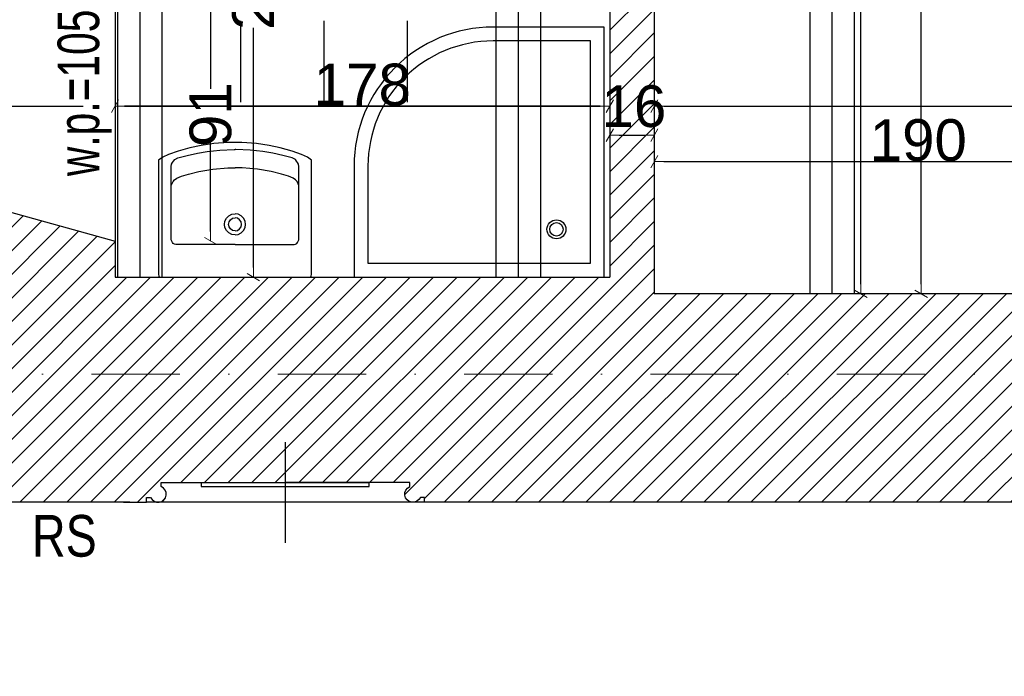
# Model space of a CAD drawing. Header units: millimetres. Extents: x 75999 to 132160, y -108895 to -89040.
# Tile 11 of 61: x 87981 to 91523, y -106110 to -103746. Entities that reach past the tile are written whole.
import ezdxf

# ---------------------------------------------------------------- set-up
doc = ezdxf.new("R2010")
doc.units = ezdxf.units.MM
doc.header["$MEASUREMENT"] = 0
doc.linetypes.add('Dot & Dashed', pattern=[670.277762, 317.5, -176.388889, 0, -176.388874])
for name, color, linetype in [('belki nad', 7, 'Continuous'), ('DIM MALY', 7, 'Continuous'), ('Drawing & Figure', 7, 'Continuous'), ('meble', 7, 'Continuous'), ('Nowe_00 ZMIANY', 7, 'Continuous'), ('Nowe_A-OKNA-OPIS', 7, 'Continuous'), ('OKNO_DETAL', 7, 'Continuous'), ('opisy inne', 7, 'Continuous'), ('OSIE', 7, 'Continuous'), ('PARAPET', 7, 'Continuous'), ('POSADZKI', 7, 'Continuous'), ('Structural - Bearing', 7, 'Continuous'), ('Structural - Grid', 7, 'Continuous'), ('WIDOK', 7, 'Continuous')]:
    doc.layers.add(name, color=color, linetype=linetype)
doc.styles.add('STYL_AUTOMATYCZNY_2', font='arial.ttf')
doc.styles.add('STYL_AUTOMATYCZNY_4', font='arial.ttf', dxfattribs={"width": 0.8})
doc.styles.add('STYL_AUTOMATYCZNY_5', font='arial.ttf', dxfattribs={"width": 0.7})
doc.dimstyles.new('STYL_AUTOMATYCZNY__3', dxfattribs={"dimtxt": 150, "dimasz": 34.231941, "dimexe": 0.18, "dimexo": 0.0625, "dimgap": 0, "dimtad": 1, "dimtih": 1, "dimtoh": 1, "dimdec": 0, "dimlfac": 0.1, "dimzin": 0, "dimdsep": 46, "dimtxsty": 'STYL_AUTOMATYCZNY_2', "dimblk": 'ARROWHEAD_2', "dimblk1": 'ARROWHEAD_2', "dimblk2": 'ARROWHEAD_2', "dimcen": 0.09, "dimse1": 1, "dimse2": 1, "dimclrd": 5, "dimclre": 5, "dimclrt": 1, "dimadec": 0, "dimazin": 0, "dimtfac": 1, "dimtdec": 4, "dimtmove": 0, "dimatfit": 3, "dimfxl": 0, "dimtolj": 1, "dimtzin": 0, "dimarcsym": 0})
doc.dimstyles.new('STYL_AUTOMATYCZNY__4', dxfattribs={"dimtxt": 150, "dimasz": 34.231941, "dimexe": 0.18, "dimexo": 0.0625, "dimgap": 0, "dimtad": 1, "dimdec": 0, "dimlfac": 0.1, "dimzin": 0, "dimdsep": 46, "dimtxsty": 'STYL_AUTOMATYCZNY_2', "dimblk": 'ARROWHEAD_2', "dimblk1": 'ARROWHEAD_2', "dimblk2": 'ARROWHEAD_2', "dimcen": 0.09, "dimse1": 1, "dimse2": 1, "dimclrd": 5, "dimclre": 5, "dimclrt": 1, "dimadec": 0, "dimazin": 0, "dimtfac": 1, "dimtdec": 4, "dimtmove": 0, "dimatfit": 3, "dimfxl": 0, "dimtolj": 1, "dimtzin": 0, "dimarcsym": 0})
doc.dimstyles.new('STYL_AUTOMATYCZNY__6', dxfattribs={"dimtxt": 150, "dimasz": 34.231941, "dimexe": 0.18, "dimexo": 0.0625, "dimgap": 0, "dimtad": 1, "dimtih": 1, "dimtoh": 1, "dimdec": 0, "dimlfac": 0.1, "dimzin": 0, "dimdsep": 46, "dimtxsty": 'STYL_AUTOMATYCZNY_2', "dimblk": 'ARROWHEAD_2', "dimblk1": 'ARROWHEAD_2', "dimblk2": 'ARROWHEAD_2', "dimcen": 0.09, "dimse1": 1, "dimse2": 1, "dimclrd": 5, "dimclre": 5, "dimclrt": 1, "dimadec": 0, "dimazin": 0, "dimtfac": 1, "dimtdec": 4, "dimtmove": 2, "dimatfit": 3, "dimfxl": 0, "dimtolj": 1, "dimtzin": 0, "dimarcsym": 0})
doc.dimstyles.new('STYL_AUTOMATYCZNY__7', dxfattribs={"dimtxt": 0.18, "dimasz": 91.2, "dimexe": 0.18, "dimexo": 0.0625, "dimgap": 0, "dimtad": 0, "dimtih": 1, "dimtoh": 1, "dimdec": 4, "dimzin": 0, "dimdsep": 46, "dimcen": 0.09, "dimadec": 0, "dimazin": 0, "dimtfac": 1, "dimtdec": 4, "dimtmove": 0, "dimatfit": 3, "dimldrblk": 'ARROWHEAD_11', "dimfxl": 0, "dimtolj": 1, "dimtzin": 0, "dimarcsym": 0})
pattern_1 = [(45, (0, 0), (-42.426407, 42.426407), [])]

# ---------------------------------------------------------------- blocks, each defined once
blk = doc.blocks.new('ARROWHEAD_2')
at = {"color": 0, "linetype": 'Continuous', "lineweight": 0}
for p, q in [((0, 0), (-1, 0)), ((-0.38, -0.66), (0.38, 0.66))]:
    blk.add_line(p, q, dxfattribs=at)
blk = doc.blocks.new('*D165')
at = {"layer": 'Defpoints', "color": 0}
for p in [(90526.9, -102202.9), (91007.1, -102202.9), (90749.8, -104732.9)]:
    blk.add_point(p, dxfattribs=at)
at = {"layer": 'DIM MALY', "color": 5, "lineweight": -2}
for p, q in [((91007.1, -102237.1), (91007.1, -103301.2)), ((91007.1, -104698.6), (91007.1, -103635.2))]:
    blk.add_line(p, q, dxfattribs=at)
at = {"layer": 'DIM MALY', "color": 5, "lineweight": -2, "xscale": 34.23194115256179, "yscale": 34.23194115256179, "zscale": 34.23194115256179}
for p, rotation in [((91007.1, -102202.9), 90), ((91007.1, -104732.9), 270)]:
    blk.add_blockref('ARROWHEAD_2', p, dxfattribs=dict(at, rotation=rotation))
at = {"layer": 'DIM MALY', "color": 1, "insert": (91007.1, -103468.2), "char_height": 150, "attachment_point": 5, "rotation": 90, "style": 'STYL_AUTOMATYCZNY_2'}
blk.add_mtext('\\A1;253', dxfattribs=at)
blk = doc.blocks.new('*D195')
at = {"layer": 'Defpoints', "color": 0}
for p in [(88324.3, -104057.2), (88324.3, -104420.1), (90104.3, -104420.1)]:
    blk.add_point(p, dxfattribs=at)
at = {"layer": 'DIM MALY', "color": 5, "lineweight": -2}
blk.add_line((90070, -104057.2), (88358.5, -104057.2), dxfattribs=at)
at = {"layer": 'DIM MALY', "color": 5, "lineweight": -2, "xscale": 34.23194115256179, "yscale": 34.23194115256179, "zscale": 34.23194115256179, "rotation": 180}
blk.add_blockref('ARROWHEAD_2', (88324.3, -104057.2), dxfattribs=at)
at = {"layer": 'DIM MALY', "color": 5, "lineweight": -2, "xscale": 34.23194115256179, "yscale": 34.23194115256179, "zscale": 34.23194115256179}
blk.add_blockref('ARROWHEAD_2', (90104.3, -104057.2), dxfattribs=at)
at = {"layer": 'DIM MALY', "color": 1, "insert": (89213.9, -103980.6), "char_height": 150, "attachment_point": 5, "style": 'STYL_AUTOMATYCZNY_2'}
blk.add_mtext('\\A1;178', dxfattribs=at)
blk = doc.blocks.new('*D196')
at = {"layer": 'Defpoints', "color": 0}
for p in [(90104.3, -104057.2), (88324.3, -104420.1), (90104.3, -104420.1)]:
    blk.add_point(p, dxfattribs=at)
at = {"layer": 'DIM MALY', "color": 5, "lineweight": -2}
blk.add_line((88358.5, -104057.2), (90070, -104057.2), dxfattribs=at)
at = {"layer": 'DIM MALY', "color": 5, "lineweight": -2, "xscale": 34.23194115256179, "yscale": 34.23194115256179, "zscale": 34.23194115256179, "rotation": 180}
blk.add_blockref('ARROWHEAD_2', (88324.3, -104057.2), dxfattribs=at)
at = {"layer": 'DIM MALY', "color": 5, "lineweight": -2, "xscale": 34.23194115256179, "yscale": 34.23194115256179, "zscale": 34.23194115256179}
blk.add_blockref('ARROWHEAD_2', (90104.3, -104057.2), dxfattribs=at)
at = {"layer": 'DIM MALY', "color": 1, "insert": (89213.9, -103980.6), "char_height": 150, "attachment_point": 5, "style": 'STYL_AUTOMATYCZNY_2'}
blk.add_mtext('\\A1;178', dxfattribs=at)
blk = doc.blocks.new('*D197')
at = {"layer": 'Defpoints', "color": 0}
for p in [(92164.3, -104257.2), (90264.3, -104620.1), (92164.3, -104620.1)]:
    blk.add_point(p, dxfattribs=at)
at = {"layer": 'DIM MALY', "color": 5, "lineweight": -2}
blk.add_line((90298.5, -104257.2), (92130, -104257.2), dxfattribs=at)
at = {"layer": 'DIM MALY', "color": 5, "lineweight": -2, "xscale": 34.23194115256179, "yscale": 34.23194115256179, "zscale": 34.23194115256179, "rotation": 180}
blk.add_blockref('ARROWHEAD_2', (90264.3, -104257.2), dxfattribs=at)
at = {"layer": 'DIM MALY', "color": 5, "lineweight": -2, "xscale": 34.23194115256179, "yscale": 34.23194115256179, "zscale": 34.23194115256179}
blk.add_blockref('ARROWHEAD_2', (92164.3, -104257.2), dxfattribs=at)
at = {"layer": 'DIM MALY', "color": 1, "insert": (91213.9, -104180.6), "char_height": 150, "attachment_point": 5, "style": 'STYL_AUTOMATYCZNY_2'}
blk.add_mtext('\\A1;190', dxfattribs=at)
blk = doc.blocks.new('*D198')
at = {"layer": 'Defpoints', "color": 0}
for p in [(92164.3, -104257.2), (90264.3, -104620.1), (92164.3, -104620.1)]:
    blk.add_point(p, dxfattribs=at)
at = {"layer": 'DIM MALY', "color": 5, "lineweight": -2}
blk.add_line((90298.5, -104257.2), (92130, -104257.2), dxfattribs=at)
at = {"layer": 'DIM MALY', "color": 5, "lineweight": -2, "xscale": 34.23194115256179, "yscale": 34.23194115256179, "zscale": 34.23194115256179, "rotation": 180}
blk.add_blockref('ARROWHEAD_2', (90264.3, -104257.2), dxfattribs=at)
at = {"layer": 'DIM MALY', "color": 5, "lineweight": -2, "xscale": 34.23194115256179, "yscale": 34.23194115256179, "zscale": 34.23194115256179}
blk.add_blockref('ARROWHEAD_2', (92164.3, -104257.2), dxfattribs=at)
at = {"layer": 'DIM MALY', "color": 1, "insert": (91213.9, -104180.6), "char_height": 150, "attachment_point": 5, "style": 'STYL_AUTOMATYCZNY_2'}
blk.add_mtext('\\A1;190', dxfattribs=at)
blk = doc.blocks.new('*D200')
at = {"layer": 'Defpoints', "color": 0}
for p in [(92164.3, -104257.2), (90264.3, -104620.1), (92164.3, -104620.1)]:
    blk.add_point(p, dxfattribs=at)
at = {"layer": 'DIM MALY', "color": 5, "lineweight": -2}
blk.add_line((90298.5, -104257.2), (92130, -104257.2), dxfattribs=at)
at = {"layer": 'DIM MALY', "color": 5, "lineweight": -2, "xscale": 34.23194115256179, "yscale": 34.23194115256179, "zscale": 34.23194115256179, "rotation": 180}
blk.add_blockref('ARROWHEAD_2', (90264.3, -104257.2), dxfattribs=at)
at = {"layer": 'DIM MALY', "color": 5, "lineweight": -2, "xscale": 34.23194115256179, "yscale": 34.23194115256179, "zscale": 34.23194115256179}
blk.add_blockref('ARROWHEAD_2', (92164.3, -104257.2), dxfattribs=at)
at = {"layer": 'DIM MALY', "color": 1, "insert": (91213.9, -104180.6), "char_height": 150, "attachment_point": 5, "style": 'STYL_AUTOMATYCZNY_2'}
blk.add_mtext('\\A1;190', dxfattribs=at)
blk = doc.blocks.new('*D223')
at = {"layer": 'Defpoints', "color": 0}
for p in [(90104.3, -104057.2), (88324.3, -104420.1), (90104.3, -104420.1)]:
    blk.add_point(p, dxfattribs=at)
at = {"layer": 'DIM MALY', "color": 5, "lineweight": -2}
blk.add_line((88358.5, -104057.2), (90070, -104057.2), dxfattribs=at)
at = {"layer": 'DIM MALY', "color": 5, "lineweight": -2, "xscale": 34.23194115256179, "yscale": 34.23194115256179, "zscale": 34.23194115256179, "rotation": 180}
blk.add_blockref('ARROWHEAD_2', (88324.3, -104057.2), dxfattribs=at)
at = {"layer": 'DIM MALY', "color": 5, "lineweight": -2, "xscale": 34.23194115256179, "yscale": 34.23194115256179, "zscale": 34.23194115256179}
blk.add_blockref('ARROWHEAD_2', (90104.3, -104057.2), dxfattribs=at)
at = {"layer": 'DIM MALY', "color": 1, "insert": (89213.9, -103980.6), "char_height": 150, "attachment_point": 5, "style": 'STYL_AUTOMATYCZNY_2'}
blk.add_mtext('\\A1;178', dxfattribs=at)
blk = doc.blocks.new('*D224')
at = {"layer": 'Defpoints', "color": 0}
for p in [(90264.3, -104162.2), (90104.3, -104420.1), (90264.3, -104420.1)]:
    blk.add_point(p, dxfattribs=at)
at = {"layer": 'DIM MALY', "color": 5, "lineweight": -2}
blk.add_line((90138.5, -104162.2), (90230, -104162.2), dxfattribs=at)
at = {"layer": 'DIM MALY', "color": 5, "lineweight": -2, "xscale": 34.23194115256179, "yscale": 34.23194115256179, "zscale": 34.23194115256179, "rotation": 180}
blk.add_blockref('ARROWHEAD_2', (90104.3, -104162.2), dxfattribs=at)
at = {"layer": 'DIM MALY', "color": 5, "lineweight": -2, "xscale": 34.23194115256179, "yscale": 34.23194115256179, "zscale": 34.23194115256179}
blk.add_blockref('ARROWHEAD_2', (90264.3, -104162.2), dxfattribs=at)
at = {"layer": 'DIM MALY', "color": 1, "insert": (90191.1, -104058.6), "char_height": 150, "attachment_point": 5, "style": 'STYL_AUTOMATYCZNY_2'}
blk.add_mtext('\\A1;16', dxfattribs=at)
blk = doc.blocks.new('*D225')
at = {"layer": 'Defpoints', "color": 0}
for p in [(95044.3, -104057.2), (95044.3, -104106.5), (90264.3, -104420.1)]:
    blk.add_point(p, dxfattribs=at)
at = {"layer": 'DIM MALY', "color": 5, "lineweight": -2}
blk.add_line((90298.5, -104057.2), (95010, -104057.2), dxfattribs=at)
at = {"layer": 'DIM MALY', "color": 5, "lineweight": -2, "xscale": 34.23194115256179, "yscale": 34.23194115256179, "zscale": 34.23194115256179, "rotation": 180}
blk.add_blockref('ARROWHEAD_2', (90264.3, -104057.2), dxfattribs=at)
at = {"layer": 'DIM MALY', "color": 5, "lineweight": -2, "xscale": 34.23194115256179, "yscale": 34.23194115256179, "zscale": 34.23194115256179}
blk.add_blockref('ARROWHEAD_2', (95044.3, -104057.2), dxfattribs=at)
at = {"layer": 'DIM MALY', "color": 1, "insert": (92653.9, -103980.6), "char_height": 150, "attachment_point": 5, "style": 'STYL_AUTOMATYCZNY_2'}
blk.add_mtext('\\A1;478', dxfattribs=at)
blk = doc.blocks.new('*D290')
at = {"layer": 'Defpoints', "color": 0}
for p in [(88591.9, -103632.9), (88668.3, -103632.9), (88591.9, -104542.9)]:
    blk.add_point(p, dxfattribs=at)
at = {"layer": 'DIM MALY', "color": 5, "lineweight": -2}
for p, q in [((88668.3, -103667.1), (88668.3, -103995.1)), ((88668.3, -104508.6), (88668.3, -104181.1))]:
    blk.add_line(p, q, dxfattribs=at)
at = {"layer": 'DIM MALY', "color": 5, "lineweight": -2, "xscale": 34.23194115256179, "yscale": 34.23194115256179, "zscale": 34.23194115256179}
for p, rotation in [((88668.3, -103632.9), 90), ((88668.3, -104542.9), 270)]:
    blk.add_blockref('ARROWHEAD_2', p, dxfattribs=dict(at, rotation=rotation))
at = {"layer": 'DIM MALY', "color": 1, "insert": (88668.3, -104088.1), "char_height": 150, "attachment_point": 5, "rotation": 90, "style": 'STYL_AUTOMATYCZNY_2'}
blk.add_mtext('\\A1;91', dxfattribs=at)
blk = doc.blocks.new('*D297')
at = {"layer": 'Defpoints', "color": 0}
for p in [(88883.4, -102542.9), (88821.9, -104672.9), (88883.4, -104672.9)]:
    blk.add_point(p, dxfattribs=at)
at = {"layer": 'DIM MALY', "color": 5, "lineweight": -2}
for p, q in [((88821.9, -102577.1), (88821.9, -103441.2)), ((88821.9, -104638.6), (88821.9, -103775.2))]:
    blk.add_line(p, q, dxfattribs=at)
at = {"layer": 'DIM MALY', "color": 5, "lineweight": -2, "xscale": 34.23194115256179, "yscale": 34.23194115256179, "zscale": 34.23194115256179}
for p, rotation in [((88821.9, -102542.9), 90), ((88821.9, -104672.9), 270)]:
    blk.add_blockref('ARROWHEAD_2', p, dxfattribs=dict(at, rotation=rotation))
at = {"layer": 'DIM MALY', "color": 1, "insert": (88821.9, -103608.2), "char_height": 150, "attachment_point": 5, "rotation": 90, "style": 'STYL_AUTOMATYCZNY_2'}
blk.add_mtext('\\A1;213', dxfattribs=at)
blk = doc.blocks.new('*D332')
at = {"layer": 'Defpoints', "color": 0}
for p in [(90539.7, -100832.9), (90964.3, -104732.9), (91223.9, -104732.9)]:
    blk.add_point(p, dxfattribs=at)
at = {"layer": 'DIM MALY', "color": 5, "lineweight": -2}
for p, q in [((91223.9, -100867.1), (91223.9, -102617.8)), ((91223.9, -104698.6), (91223.9, -102948.6))]:
    blk.add_line(p, q, dxfattribs=at)
at = {"layer": 'DIM MALY', "color": 5, "lineweight": -2, "xscale": 34.23194115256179, "yscale": 34.23194115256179, "zscale": 34.23194115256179}
for p, rotation in [((91223.9, -100832.9), 90), ((91223.9, -104732.9), 270)]:
    blk.add_blockref('ARROWHEAD_2', p, dxfattribs=dict(at, rotation=rotation))
at = {"layer": 'DIM MALY', "color": 1, "insert": (91223.9, -102783.2), "char_height": 150, "attachment_point": 5, "rotation": 90, "style": 'STYL_AUTOMATYCZNY_2'}
blk.add_mtext('\\A1;390', dxfattribs=at)
blk = doc.blocks.new('*D374')
at = {"layer": 'Defpoints', "color": 0}
for p in [(87564.1, -105009.4), (118544.1, -105413.4), (118544.1, -106621.5)]:
    blk.add_point(p, dxfattribs=at)
at = {"layer": 'DIM MALY', "color": 5, "lineweight": -2}
blk.add_line((87598.4, -106621.5), (118509.9, -106621.5), dxfattribs=at)
at = {"layer": 'DIM MALY', "color": 5, "lineweight": -2, "xscale": 34.23194115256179, "yscale": 34.23194115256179, "zscale": 34.23194115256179, "rotation": 180}
blk.add_blockref('ARROWHEAD_2', (87564.1, -106621.5), dxfattribs=at)
at = {"layer": 'DIM MALY', "color": 5, "lineweight": -2, "xscale": 34.23194115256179, "yscale": 34.23194115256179, "zscale": 34.23194115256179}
blk.add_blockref('ARROWHEAD_2', (118544.1, -106621.5), dxfattribs=at)
at = {"layer": 'DIM MALY', "color": 1, "insert": (103054.1, -106544.9), "char_height": 150, "attachment_point": 5, "style": 'STYL_AUTOMATYCZNY_2'}
blk.add_mtext('\\A1;3098', dxfattribs=at)
blk = doc.blocks.new('*D465')
at = {"layer": 'Defpoints', "color": 0}
for p in [(88591.9, -103632.9), (88668.3, -103632.9), (88591.9, -104542.9)]:
    blk.add_point(p, dxfattribs=at)
at = {"layer": 'DIM MALY', "color": 5, "lineweight": -2}
for p, q in [((88668.3, -103667.1), (88668.3, -103995.1)), ((88668.3, -104508.6), (88668.3, -104181.1))]:
    blk.add_line(p, q, dxfattribs=at)
at = {"layer": 'DIM MALY', "color": 5, "lineweight": -2, "xscale": 34.23194115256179, "yscale": 34.23194115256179, "zscale": 34.23194115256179}
for p, rotation in [((88668.3, -103632.9), 90), ((88668.3, -104542.9), 270)]:
    blk.add_blockref('ARROWHEAD_2', p, dxfattribs=dict(at, rotation=rotation))
at = {"layer": 'DIM MALY', "color": 1, "insert": (88668.3, -104088.1), "char_height": 150, "attachment_point": 5, "rotation": 90, "style": 'STYL_AUTOMATYCZNY_2'}
blk.add_mtext('\\A1;91', dxfattribs=at)
blk = doc.blocks.new('ARROWHEAD_11')
at = {"color": 0, "linetype": 'Continuous', "lineweight": 0}
blk.add_line((0, 0), (-1, 0), dxfattribs=at)
at = {"color": 0, "linetype": 'Continuous', "lineweight": 0, "const_width": 0.25, "flags": 128}
blk.add_lwpolyline([(-0.125, 0, 1), (0.125, 0, 1)], format="xyb", close=True, dxfattribs=at)

msp = doc.modelspace()

# ---------------------------------------------------------------- hatches: boundary and pattern name
at = {"layer": 'Drawing & Figure'}
h = msp.add_hatch(dxfattribs=at)
h.set_pattern_fill('Common_Brick_0001', color=256, style=0, pattern_type=2)
h.set_pattern_definition(pattern_1)
h.paths.add_polyline_path([(89654.6, -100102.9), (89694.3, -101162.9), (90244.3, -101151.9), (90244.3, -101152.9), (90264.3, -101152.9), (90264.3, -100832.9), (90764.3, -100826.6), (90823.3, -100825.8), (90823.3, -100825.3), (90903.3, -100824.3), (90903.3, -100824.8), (90983.3, -100823.8), (93664.1, -100790.2), (93744.1, -100789.2), (93824.1, -100788.2), (94503.3, -100779.6), (94854.3, -100775.2), (94934.3, -100774.2), (95014.3, -100773.2), (95044.3, -100772.9), (95044.3, -101287.2), (95044.3, -104162.2), (95044.3, -104362.2), (95044.3, -104732.9), (93158.2, -104732.9), (93068.8, -105120.5), (93068.8, -105263.1), (93082.2, -105383.1), (93091.7, -105383.1, -0.383982), (93127.2, -105418.4), (93139.5, -105418.4), (93139.5, -105433.4, 1.205804), (93187.4, -105465.6), (93202.1, -105465.6), (93202.1, -105483.1), (93284.8, -105483.1), (95122.5, -105483.1), (95163.8, -105483.1), (95163.8, -105465.6), (95178.6, -105465.6, 0.263086), (95201.5, -105483.1), (95209.5, -105483.1, 0.761796), (95217, -105427), (95217, -105412.2), (95663.8, -105412.2), (96110.6, -105412.2), (96110.6, -105427, 0.761796), (96118.1, -105483.1), (96126, -105483.1, 0.263086), (96149, -105465.6), (96163.8, -105465.6), (96163.8, -105483.1), (96246.4, -105483.1), (98021.7, -105483.1), (98037.6, -105483.1), (98037.6, -105465.6), (98052.4, -105465.6, 1.205804), (98100.2, -105433.4), (98100.2, -105418.4), (98112.6, -105418.4, -0.383982), (98148.1, -105383.1), (98157.6, -105383.1), (98170.9, -105263.1), (98170.9, -105130.5), (98077.5, -104882.9), (97788, -104882.9), (95677.5, -104882.9), (95679.6, -104662.9), (95682.5, -104362.2), (95684.4, -104162.2), (95712.1, -101287.2), (95727.5, -99682.9), (98025, -99682.9), (98094.2, -99114.5), (98094.2, -98984.5), (95622.2, -98984.5), (95616.6, -97541), (95023.8, -97541), (95026.5, -98041.5), (94503.3, -98041.4), (93024.1, -98041), (93024.1, -98041), (93024.1, -98532.9), (93024.1, -98981.5), (93034.1, -98981.5), (93164.1, -98981.5), (93164.1, -98532.9), (93164.1, -98201.5), (94503.3, -98201.5), (95016.5, -98201.5), (95016.5, -99042.9), (95036.5, -99042.9), (95274.5, -99042.9), (95274.5, -99182.9), (95016.5, -99182.9), (95016.5, -100032.8), (94642.7, -100032.8), (94503.3, -100032.8), (94346.5, -100032.8), (93368.8, -100032.8), (93187.6, -100032.8), (93187.6, -99972.8), (93047.6, -99972.8), (93047.6, -100102.8), (92867.6, -100102.8), (92867.6, -100591.8), (92867.6, -100622.8), (91784.1, -100622.8), (91784.1, -99845), (91644.1, -99845), (91644.1, -100102.9), (90903.3, -100102.9), (90764.3, -100102.9)])
h.paths.add_polyline_path([(94000.4, -100634.4), (93799.7, -100634.4), (93799.7, -100374.4), (94079.7, -100374.4), (94079.7, -100565.3)], flags=0)
h = msp.add_hatch(dxfattribs=at)
h.set_pattern_fill('Common_Brick_0001', color=256, style=0, pattern_type=2)
h.set_pattern_definition(pattern_1)
h.paths.add_polyline_path([(87734.4, -104420.9), (87590.3, -104420.9), (87592.9, -104560.9), (87592.9, -104676.4), (87592.9, -105483.1), (88377.9, -105483.1), (88437.5, -105483.1), (88437.5, -105465.6), (88452.3, -105465.6, 0.263086), (88475.3, -105483.1), (88483.2, -105483.1, 0.761796), (88490.7, -105427), (88490.7, -105412.2), (88937.5, -105412.2), (89384.3, -105412.2), (89384.3, -105427, 0.761796), (89391.8, -105483.1), (89399.7, -105483.1, 0.263086), (89422.7, -105465.6), (89437.5, -105465.6), (89437.5, -105483.1), (89501.9, -105483.1), (92019.7, -105483.1), (92102.4, -105483.1), (92102.4, -105465.6), (92117.2, -105465.6, 1.205804), (92165, -105433.4), (92165, -105418.4), (92177.3, -105418.4, -0.383982), (92212.8, -105383.1), (92222.4, -105383.1), (92235.7, -105263.1), (92235.7, -105120.5), (92171.9, -104732.9), (90264.3, -104732.9), (90264.3, -103092.3), (90264.3, -102852.3), (90264.3, -102612.2), (90264.3, -102325.5), (90264.3, -102122.9), (90234.3, -102122.9), (90234.3, -102138), (90104.3, -102138), (90104.3, -102122.9), (90104.3, -102122.9), (90104.3, -102325.5), (90104.3, -102442.9), (90104.3, -102612.2), (90104.3, -102852.3), (90104.3, -103092.3), (90104.3, -104672.9), (88324.3, -104672.9), (88324.3, -104542.9), (87884.4, -104420.9), (87734.4, -104420.9)])

# ---------------------------------------------------------------- linework, layer by layer
at = {"layer": 'belki nad'}
for p, q in [((90823.3, -100825.3), (90823.3, -104732.9)), ((90983.3, -100823.3), (90983.3, -104732.9)), ((88333.3, -101062.8), (88333.3, -104672.9)), ((88493.3, -101062.8), (88493.3, -104672.9)), ((89694.4, -101062.9), (89694.4, -104672.9)), ((89854.4, -101162.9), (89854.4, -104672.9))]:
    msp.add_line(p, q, dxfattribs=at)
at = {"layer": 'meble'}
for p, q in [((88550.5, -104244.1), (88583.8, -104235)), ((88583.8, -104235), (88620.6, -104226.9)), ((88620.6, -104226.9), (88655.7, -104221)), ((88655.7, -104221), (88701.5, -104215.7)), ((88701.5, -104215.7), (88752.9, -104213.9)), ((88752.9, -104213.9), (88756.1, -104213.9)), ((88759.2, -104213.9), (88756.1, -104213.9)), ((88810.6, -104215.7), (88759.2, -104213.9)), ((88856.5, -104221), (88810.6, -104215.7)), ((88891.6, -104226.9), (88856.5, -104221)), ((88928.4, -104235), (88891.6, -104226.9)), ((88961.6, -104244.1), (88928.4, -104235)), ((88526.8, -104274.7), (88528, -104266.8)), ((88526.8, -104538.3), (88526.8, -104274.7)), ((88528, -104266.8), (88531, -104260.6)), ((88531, -104260.6), (88535, -104255.2)), ((88535, -104255.2), (88539.1, -104250.1)), ((88539.1, -104250.1), (88550.5, -104244.1)), ((88973, -104250.1), (88961.6, -104244.1)), ((88977.2, -104255.2), (88973, -104250.1)), ((88981.1, -104260.6), (88977.2, -104255.2)), ((88984.2, -104266.8), (88981.1, -104260.6)), ((88985.3, -104274.7), (88984.2, -104266.8)), ((88985.3, -104538.3), (88985.3, -104274.7)), ((88546.7, -104316.6), (88563.3, -104309.5)), ((88563.3, -104309.5), (88588.5, -104301.9)), ((88588.5, -104301.9), (88626, -104292.8)), ((88626, -104292.8), (88675.6, -104284.2)), ((88675.6, -104284.2), (88730.4, -104279.5)), ((88730.4, -104279.5), (88756.1, -104279.5)), ((88781.7, -104279.5), (88756.1, -104279.5)), ((88836.5, -104284.2), (88781.7, -104279.5)), ((88886.2, -104292.8), (88836.5, -104284.2)), ((88923.6, -104301.9), (88886.2, -104292.8)), ((88948.8, -104309.5), (88923.6, -104301.9)), ((88965.4, -104316.6), (88948.8, -104309.5)), ((88526.8, -104343.6), (88533.1, -104329)), ((88533.1, -104329), (88538.8, -104322.3)), ((88538.8, -104322.3), (88546.7, -104316.6)), ((88973.3, -104322.3), (88965.4, -104316.6)), ((88979, -104329), (88973.3, -104322.3)), ((88985.3, -104343.6), (88979, -104329)), ((88725.2, -104460.5), (88733.7, -104452)), ((88733.7, -104452), (88744.3, -104446.6)), ((88744.3, -104446.6), (88756.1, -104444.8)), ((88767.8, -104446.6), (88756.1, -104444.8)), ((88778.5, -104452), (88767.8, -104446.6)), ((88786.9, -104460.5), (88778.5, -104452)), ((88718, -104482.9), (88719.8, -104471.1)), ((88719.8, -104494.6), (88718, -104482.9)), ((88719.8, -104471.1), (88725.2, -104460.5)), ((88732.7, -104482.9), (88734.4, -104473.9)), ((88734.4, -104491.8), (88732.7, -104482.9)), ((88734.4, -104473.9), (88739.5, -104466.3)), ((88739.5, -104466.3), (88747.1, -104461.2)), ((88747.1, -104461.2), (88756.1, -104459.4)), ((88765, -104461.2), (88756.1, -104459.4)), ((88772.6, -104466.3), (88765, -104461.2)), ((88777.7, -104473.9), (88772.6, -104466.3)), ((88779.5, -104482.9), (88777.7, -104473.9)), ((88777.7, -104491.8), (88779.5, -104482.9)), ((88792.3, -104471.1), (88786.9, -104460.5)), ((88794.2, -104482.9), (88792.3, -104471.1)), ((88792.3, -104494.6), (88794.2, -104482.9)), ((88725.2, -104505.3), (88719.8, -104494.6)), ((88733.7, -104513.7), (88725.2, -104505.3)), ((88744.3, -104519.1), (88733.7, -104513.7)), ((88739.5, -104499.4), (88734.4, -104491.8)), ((88747.1, -104504.5), (88739.5, -104499.4)), ((88756.1, -104521), (88744.3, -104519.1)), ((88756.1, -104506.3), (88747.1, -104504.5)), ((88756.1, -104506.3), (88765, -104504.5)), ((88756.1, -104521), (88767.8, -104519.1)), ((88765, -104504.5), (88772.6, -104499.4)), ((88767.8, -104519.1), (88778.5, -104513.7)), ((88772.6, -104499.4), (88777.7, -104491.8)), ((88778.5, -104513.7), (88786.9, -104505.3)), ((88786.9, -104505.3), (88792.3, -104494.6)), ((88528.6, -104543.6), (88526.8, -104538.3)), ((88531, -104548.3), (88528.6, -104543.6)), ((88533.9, -104551.4), (88531, -104548.3)), ((88538.5, -104554.1), (88533.9, -104551.4)), ((88543.3, -104555.4), (88538.5, -104554.1)), ((88756.1, -104555.4), (88543.3, -104555.4)), ((88756.1, -104555.4), (88968.8, -104555.4)), ((88968.8, -104555.4), (88973.7, -104554.1)), ((88973.7, -104554.1), (88978.2, -104551.4)), ((88978.2, -104551.4), (88981.2, -104548.3)), ((88981.2, -104548.3), (88983.5, -104543.6)), ((88983.5, -104543.6), (88985.3, -104538.3))]:
    msp.add_line(p, q, dxfattribs=at)
for points in [[(90084.3, -104672.9), (90084.3, -103772.9), (89684.3, -103772.9, 0.414214), (89184.3, -104272.9), (89184.3, -104672.9)], [(90034.3, -104622.9), (90034.3, -103822.9), (89684.3, -103822.9, 0.414214), (89234.3, -104272.9), (89234.3, -104622.9)]]:
    msp.add_lwpolyline(points, format="xyb", close=True, dxfattribs=at)
msp.add_lwpolyline([(88756.1, -104187.9), (88731.5, -104188.3), (88679.3, -104192.3), (88633.7, -104199.4), (88594, -104207.7), (88551.1, -104219.8), (88517, -104231.4), (88495.8, -104241.5), (88481.1, -104252), (88481.1, -104663.7), (88481.8, -104668.7), (88483.5, -104671.5), (88486.7, -104672.9), (88756.1, -104672.9), (89025.5, -104672.9), (89028.7, -104671.5), (89030.4, -104668.7), (89031.1, -104663.7), (89031.1, -104252), (89016.3, -104241.5), (88995.1, -104231.4), (88961.1, -104219.8), (88918.1, -104207.7), (88878.4, -104199.4), (88832.8, -104192.3), (88780.7, -104188.3)], close=True, dxfattribs=at)
for radius in [34.1, 24.1]:
    msp.add_circle((89912.2, -104500.8), radius, dxfattribs=at)
at = {"layer": 'Nowe_A-OKNA-OPIS'}
msp.add_line((88210, -104058.7), (87004.8, -104058.7), dxfattribs=at)
at = {"layer": 'OKNO_DETAL'}
for p, q in [((88937.5, -105628.7), (88937.5, -105266.8)), ((89437.5, -105483.1), (88437.5, -105483.1))]:
    msp.add_line(p, q, dxfattribs=at)
at = {"layer": 'OSIE'}
for p, q in [((90903.3, -100824.3), (90903.3, -104732.9)), ((88413.3, -101062.8), (88413.3, -104672.9)), ((89774.4, -101162.9), (89774.4, -104672.9))]:
    msp.add_line(p, q, dxfattribs=at)
at = {"layer": 'POSADZKI'}
for p, q in [((88776.7, -104042.6), (88776.7, -103750.1)), ((89076.7, -104042.6), (89076.7, -103750.1)), ((89376.7, -104042.6), (89376.7, -103750.1))]:
    msp.add_line(p, q, dxfattribs=at)
at = {"layer": 'Structural - Bearing'}
for p, q in [((90104.3, -102122.9), (90104.3, -104672.9)), ((90264.3, -102122.9), (90264.3, -104732.9)), ((87884.4, -104420.9), (88324.3, -104542.9)), ((88324.3, -104542.9), (88324.3, -104672.9)), ((88324.3, -104672.9), (90104.3, -104672.9)), ((92171.9, -104732.9), (90264.3, -104732.9)), ((88377.9, -105483.1), (87592.9, -105483.1)), ((92054.7, -105483.1), (89501.9, -105483.1))]:
    msp.add_line(p, q, dxfattribs=at)
for points in [[(88354.8, -105483.1), (88437.5, -105483.1), (88437.5, -105465.6), (88452.3, -105465.6, 1.478383), (88490.7, -105427), (88490.7, -105412.2), (88937.5, -105412.2)], [(89520.2, -105483.1), (89437.5, -105483.1), (89437.5, -105465.6), (89422.7, -105465.6, -1.478383), (89384.3, -105427), (89384.3, -105412.2), (88937.5, -105412.2)]]:
    msp.add_lwpolyline(points, format="xyb", dxfattribs=at)
msp.add_lwpolyline([(89238.9, -105413.2), (88634, -105413.2), (88634, -105426.4), (89238.9, -105426.4)], close=True, dxfattribs=at)
at = {"layer": 'Structural - Grid', "linetype": 'Dot & Dashed', "lineweight": 15}
msp.add_line((118724.5, -105021.8), (80780, -105021.8), dxfattribs=at)
at = {"layer": 'WIDOK'}
msp.add_line((88324.3, -103632.5), (88324.3, -104541.8), dxfattribs=at)

# ---------------------------------------------------------------- texts
at = {"layer": 'opisy inne', "insert": (88142.1, -105605), "char_height": 150, "attachment_point": 5, "style": 'STYL_AUTOMATYCZNY_4'}
msp.add_mtext('\\A1;{\\pqc;\\fArial|b0|i0|c238|p0;\\W0.800000;RS}', dxfattribs=at)
at = {"layer": 'PARAPET', "insert": (88312.7, -104309.4), "char_height": 150, "attachment_point": 7, "rotation": 90, "style": 'STYL_AUTOMATYCZNY_5'}
msp.add_mtext('\\A1;{\\pql;\\fArial|b0|i0|c238|p0;\\W0.700000;w.p.=105}', dxfattribs=at)

# ---------------------------------------------------------------- dimensions: what is measured, and where the dimension line sits
at = {"layer": 'DIM MALY'}
for base, p1, p2, angle, picture, middle in [((91223.9, -104732.9), (90539.7, -100832.9), (90964.3, -104732.9), 270, '*D332', (91223.9, -102783.2)), ((91007.1, -102202.9), (90749.8, -104732.9), (90526.9, -102202.9), 90, '*D165', (91007.1, -103468.2)), ((88821.9, -104672.9), (88883.4, -102542.9), (88883.4, -104672.9), 270, '*D297', (88821.9, -103608.2)), ((88668.3, -103632.9), (88591.9, -104542.9), (88591.9, -103632.9), 90, '*D290', (88668.3, -104088.1)), ((88668.3, -103632.9), (88591.9, -104542.9), (88591.9, -103632.9), 90, '*D465', (88668.3, -104088.1))]:
    dim = msp.add_linear_dim(base=base, p1=p1, p2=p2, angle=angle, dimstyle='STYL_AUTOMATYCZNY__4', dxfattribs=at)
    dim.commit()
    dim.dimension.update_dxf_attribs({"geometry": picture, "text_midpoint": middle, "dimtype": 160, "text_rotation": 90})
dim = msp.add_linear_dim(base=(88324.3, -104057.2), p1=(90104.3, -104420.1), p2=(88324.3, -104420.1), angle=180, dimstyle='STYL_AUTOMATYCZNY__3', dxfattribs=at)
dim.commit()
dim.dimension.update_dxf_attribs({"geometry": '*D195', "text_midpoint": (89213.9, -104057.2), "dimtype": 160})
for base, p1, p2, dimstyle, picture, middle in [((90104.3, -104057.2), (88324.3, -104420.1), (90104.3, -104420.1), 'STYL_AUTOMATYCZNY__3', '*D196', (89213.9, -104057.2)), ((90104.3, -104057.2), (88324.3, -104420.1), (90104.3, -104420.1), 'STYL_AUTOMATYCZNY__3', '*D223', (89213.9, -104057.2)), ((95044.3, -104057.2), (90264.3, -104420.1), (95044.3, -104106.5), 'STYL_AUTOMATYCZNY__3', '*D225', (92653.9, -104057.2)), ((90264.3, -104162.2), (90104.3, -104420.1), (90264.3, -104420.1), 'STYL_AUTOMATYCZNY__6', '*D224', (90191.1, -104058.6)), ((92164.3, -104257.2), (90264.3, -104620.1), (92164.3, -104620.1), 'STYL_AUTOMATYCZNY__3', '*D197', (91213.9, -104257.2)), ((92164.3, -104257.2), (90264.3, -104620.1), (92164.3, -104620.1), 'STYL_AUTOMATYCZNY__3', '*D198', (91213.9, -104257.2)), ((92164.3, -104257.2), (90264.3, -104620.1), (92164.3, -104620.1), 'STYL_AUTOMATYCZNY__3', '*D200', (91213.9, -104257.2)), ((118544.1, -106621.5), (87564.1, -105009.4), (118544.1, -105413.4), 'STYL_AUTOMATYCZNY__3', '*D374', (103054.1, -106621.5))]:
    dim = msp.add_linear_dim(base=base, p1=p1, p2=p2, dimstyle=dimstyle, dxfattribs=at)
    dim.commit()
    dim.dimension.update_dxf_attribs({"geometry": picture, "text_midpoint": middle, "dimtype": 160})

# ---------------------------------------------------------------- leaders
at = {"layer": 'Nowe_00 ZMIANY', "annotation_type": 0, "has_hookline": 1, "hookline_direction": 0, "text_width": 7240.1}
msp.add_leader([(83077.3, -104811.4), (83077.3, -107666), (83209, -107633.5)], dimstyle='STYL_AUTOMATYCZNY__7', dxfattribs=at)

doc.saveas('drawing.dxf')
